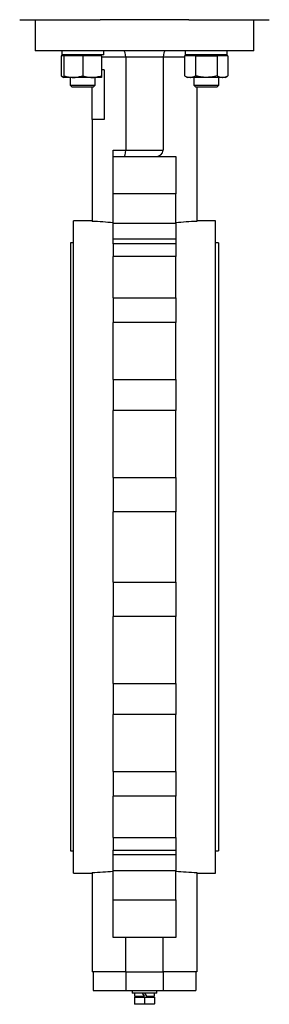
# Model space of a CAD drawing. Header units: millimetres. Extents: x 441 to 3746, y -9 to 3132.
# Tile 2 of 8: x 733 to 933, y 893 to 1681. Entities that reach past the tile are written whole.
import ezdxf

# ---------------------------------------------------------------- set-up
doc = ezdxf.new("R2010")
doc.units = ezdxf.units.MM

msp = doc.modelspace()

# ---------------------------------------------------------------- linework, layer by layer
at = {"color": 7, "linetype": 'Continuous', "lineweight": 25}
for p, q in [((733.45, 1681.24), (798, 1681.24)), ((745.95, 1681.24), (745.95, 1656.24)), ((868.89, 1681.24), (798, 1681.24)), ((868.89, 1681.24), (933.45, 1681.24)), ((920.95, 1656.24), (920.95, 1681.24)), ((920.95, 1656.24), (745.95, 1656.24)), ((767.15, 1656.24), (767.15, 1653.04)), ((800.75, 1653.04), (800.75, 1656.24)), ((866.16, 1653.04), (866.16, 1656.24)), ((899.74, 1653.04), (899.74, 1656.24)), ((768.95, 1652.24), (766.63, 1652.24)), ((766.63, 1652.24), (766.63, 1636.38)), ((800.75, 1653.04), (767.15, 1653.04)), ((768.95, 1653.04), (768.95, 1652.24)), ((776.45, 1652.24), (768.95, 1652.24)), ((768.95, 1652.24), (768.95, 1636.38)), ((783.95, 1652.24), (776.45, 1652.24)), ((791.45, 1652.24), (783.95, 1652.24)), ((783.95, 1652.24), (783.95, 1636.38)), ((798.95, 1652.24), (791.45, 1652.24)), ((798.95, 1652.24), (798.95, 1653.04)), ((798.95, 1652.24), (798.95, 1636.38)), ((848.45, 1651.24), (818.45, 1651.24)), ((818.45, 1651.24), (818.45, 1576.74)), ((848.45, 1651.24), (848.45, 1576.74)), ((869.95, 1652.24), (865.62, 1652.24)), ((865.62, 1652.24), (865.62, 1636.38)), ((899.74, 1653.04), (866.16, 1653.04)), ((867.94, 1653.04), (867.94, 1652.24)), ((874.28, 1652.24), (869.95, 1652.24)), ((874.28, 1652.24), (874.28, 1636.38)), ((874.28, 1652.24), (882.94, 1652.24)), ((882.94, 1652.24), (891.61, 1652.24)), ((895.94, 1652.24), (891.61, 1652.24)), ((891.61, 1652.24), (891.61, 1636.38)), ((900.27, 1652.24), (895.94, 1652.24)), ((897.94, 1652.24), (897.94, 1653.04)), ((900.27, 1652.24), (900.27, 1636.38)), ((801.09, 1641.24), (798.95, 1641.24)), ((801.09, 1641.24), (801.09, 1601.24)), ((766.63, 1636.38), (768.95, 1635.04)), ((776.45, 1635.04), (768.95, 1635.04)), ((773.95, 1635.04), (773.95, 1628.81)), ((791.45, 1635.04), (776.45, 1635.04)), ((798.95, 1635.04), (791.45, 1635.04)), ((793.95, 1628.81), (793.95, 1635.04)), ((865.62, 1636.38), (867.94, 1635.04)), ((869.95, 1635.04), (867.94, 1635.04)), ((882.94, 1635.04), (869.95, 1635.04)), ((872.94, 1635.04), (872.94, 1628.81)), ((895.94, 1635.04), (882.94, 1635.04)), ((892.94, 1628.81), (892.94, 1635.04)), ((897.94, 1635.04), (895.94, 1635.04)), ((897.94, 1635.04), (900.27, 1636.38)), ((773.95, 1628.81), (775.32, 1627.44)), ((773.95, 1628.81), (793.95, 1628.81)), ((775.32, 1627.44), (792.58, 1627.44)), ((791.45, 1601.24), (791.45, 1627.44)), ((792.58, 1627.44), (793.95, 1628.81)), ((872.94, 1628.81), (874.32, 1627.44)), ((872.94, 1628.81), (892.94, 1628.81)), ((874.32, 1627.44), (891.57, 1627.44)), ((875.45, 1627.44), (875.45, 1519.81)), ((891.57, 1627.44), (892.94, 1628.81)), ((791.45, 1601.24), (791.45, 1519.81)), ((801.09, 1601.24), (791.45, 1601.24)), ((808.45, 1571.74), (808.45, 1576.74)), ((808.45, 1576.74), (818.45, 1576.74)), ((818.45, 1576.74), (848.45, 1576.74)), ((808.45, 1541.74), (808.45, 1571.74)), ((808.45, 1571.74), (858.45, 1571.74)), ((858.45, 1571.74), (858.45, 1541.74)), ((808.45, 1518.37), (808.45, 1541.74)), ((858.45, 1541.74), (808.45, 1541.74)), ((858.45, 1518.37), (858.45, 1541.74)), ((791.45, 1520.24), (776.45, 1520.24)), ((776.45, 1259.24), (776.45, 1520.24)), ((808.45, 1505.73), (808.45, 1518.37)), ((808.45, 1518.37), (858.45, 1518.37)), ((858.45, 1518.37), (858.45, 1505.73)), ((890.45, 1520.24), (875.45, 1520.24)), ((890.45, 1259.24), (890.45, 1520.24)), ((808.45, 1501.85), (808.45, 1505.73)), ((808.45, 1505.73), (858.45, 1505.73)), ((858.45, 1505.73), (858.45, 1501.85)), ((776.45, 1502.54), (774.2, 1502.54)), ((774.2, 1502.54), (774.2, 1015.94)), ((808.45, 1501.85), (808.45, 1491.83)), ((858.45, 1501.85), (808.45, 1501.85)), ((858.45, 1501.85), (858.45, 1491.83)), ((892.7, 1502.54), (890.45, 1502.54)), ((892.7, 1502.54), (892.7, 1015.94)), ((808.45, 1458.68), (808.45, 1491.83)), ((858.45, 1491.83), (808.45, 1491.83)), ((858.45, 1458.68), (858.45, 1491.83)), ((808.45, 1458.68), (808.45, 1439)), ((808.45, 1458.68), (858.45, 1458.68)), ((858.45, 1458.68), (858.45, 1439)), ((808.45, 1393.37), (808.45, 1439)), ((858.45, 1439), (808.45, 1439)), ((858.45, 1393.37), (858.45, 1439)), ((808.45, 1393.37), (808.45, 1368.57)), ((808.45, 1393.37), (858.45, 1393.37)), ((858.45, 1393.37), (858.45, 1368.57)), ((808.45, 1314.93), (808.45, 1368.57)), ((858.45, 1368.57), (808.45, 1368.57)), ((858.45, 1314.93), (858.45, 1368.57)), ((808.45, 1314.93), (808.45, 1287.43)), ((808.45, 1314.93), (858.45, 1314.93)), ((858.45, 1314.93), (858.45, 1287.43)), ((858.45, 1287.43), (808.45, 1287.43)), ((808.45, 1231.04), (808.45, 1287.43)), ((858.45, 1231.04), (858.45, 1287.43)), ((776.45, 998.24), (776.45, 1259.24)), ((890.45, 998.24), (890.45, 1259.24)), ((808.45, 1231.04), (858.45, 1231.04)), ((808.45, 1231.04), (808.45, 1203.54)), ((858.45, 1231.04), (858.45, 1203.54)), ((808.45, 1149.91), (808.45, 1203.54)), ((858.45, 1203.54), (808.45, 1203.54)), ((858.45, 1149.91), (858.45, 1203.54)), ((808.45, 1149.91), (808.45, 1125.1)), ((808.45, 1149.91), (858.45, 1149.91)), ((858.45, 1149.91), (858.45, 1125.1)), ((808.45, 1079.48), (808.45, 1125.1)), ((858.45, 1125.1), (808.45, 1125.1)), ((858.45, 1079.48), (858.45, 1125.1)), ((808.45, 1079.48), (808.45, 1059.79)), ((808.45, 1079.48), (858.45, 1079.48)), ((858.45, 1079.48), (858.45, 1059.79)), ((808.45, 1026.64), (808.45, 1059.79)), ((858.45, 1059.79), (808.45, 1059.79)), ((858.45, 1026.64), (858.45, 1059.79)), ((808.45, 1026.64), (808.45, 1016.63)), ((808.45, 1026.64), (858.45, 1026.64)), ((858.45, 1026.64), (858.45, 1016.63)), ((808.45, 1012.75), (808.45, 1016.63)), ((808.45, 1016.63), (858.45, 1016.63)), ((858.45, 1016.63), (858.45, 1012.75)), ((774.2, 1015.94), (776.45, 1015.94)), ((808.45, 1000.11), (808.45, 1012.75)), ((858.45, 1012.75), (808.45, 1012.75)), ((858.45, 1012.75), (858.45, 1000.11)), ((890.45, 1015.94), (892.7, 1015.94)), ((776.45, 998.24), (791.45, 998.24)), ((791.45, 998.67), (791.45, 919.24)), ((808.45, 976.74), (808.45, 1000.11)), ((858.45, 1000.11), (808.45, 1000.11)), ((858.45, 976.74), (858.45, 1000.11)), ((875.45, 998.67), (875.45, 919.24)), ((875.45, 998.24), (890.45, 998.24)), ((808.45, 946.74), (808.45, 976.74)), ((808.45, 976.74), (858.45, 976.74)), ((858.45, 976.74), (858.45, 946.74)), ((858.45, 946.74), (808.45, 946.74)), ((818.45, 919.24), (818.45, 946.74)), ((848.45, 919.24), (848.45, 946.74)), ((818.45, 919.24), (791.45, 919.24)), ((792.45, 919.24), (792.45, 904.24)), ((818.45, 919.24), (848.45, 919.24)), ((818.45, 919.24), (818.45, 904.24)), ((875.45, 919.24), (848.45, 919.24)), ((848.45, 919.24), (848.45, 904.24)), ((874.45, 919.24), (874.45, 904.24)), ((792.45, 904.24), (818.45, 904.24)), ((818.45, 904.24), (848.45, 904.24)), ((823.45, 904.24), (823.45, 902.24)), ((843.45, 902.24), (823.45, 902.24)), ((825.4, 902.24), (825.4, 899.64)), ((825.4, 899.64), (833.45, 899.64)), ((825.45, 899.04), (825.45, 893.69)), ((825.45, 899.04), (833.45, 899.04)), ((833.45, 899.04), (833.45, 893.69)), ((833.45, 899.04), (841.45, 899.04)), ((834.95, 899.64), (841.5, 899.64)), ((841.45, 899.04), (841.45, 893.69)), ((841.5, 899.64), (841.5, 902.24)), ((843.45, 902.24), (843.45, 904.24)), ((848.45, 904.24), (874.45, 904.24)), ((829.45, 893.24), (825.45, 893.69)), ((829.45, 893.24), (825.45, 893.24)), ((833.45, 893.69), (829.45, 893.24)), ((837.45, 893.24), (829.45, 893.24)), ((837.45, 893.24), (833.45, 893.69)), ((841.45, 893.69), (837.45, 893.24)), ((841.45, 893.24), (837.45, 893.24))]:
    msp.add_line(p, q, dxfattribs=at)
at = {"color": 8, "linetype": 'Continuous', "lineweight": 25}
for p, q in [((818.45, 1651.24), (798.95, 1651.24)), ((865.62, 1651.24), (848.45, 1651.24))]:
    msp.add_line(p, q, dxfattribs=at)
at = {"color": 7, "linetype": 'Continuous', "lineweight": 25, "flags": 128}
for points in [[(833.45, 899.64), (832.94, 900.51), (832.44, 901.38), (831.95, 902.24)], [(833.45, 902.24), (833.95, 901.37), (834.45, 900.5), (834.95, 899.64)]]:
    msp.add_lwpolyline(points, dxfattribs=at)
at = {"color": 7, "linetype": 'Continuous', "lineweight": 25}
for centre, major_axis, ratio, start_param, end_param in [((816.73, 1651.24), (0, 5), 0.343108, 4.712389, 6.283185), ((850.16, 1651.24), (0, 5), 0.343108, 0, 1.570796), ((816.73, 1576.74), (0, 5), 0.343108, 3.141593, 4.712389), ((842.02, 1576.74), (6.43, 0), 0.777778, 4.712389, 6.283185), ((772.16, 1259.24), (335.57, 0), 0.777778, 1.462453, 1.513293), ((894.73, 1259.24), (335.57, 0), 0.777778, 1.628299, 1.679139), ((772.16, 1259.24), (335.57, 0), 0.777778, 4.769892, 4.820732), ((894.73, 1259.24), (335.57, 0), 0.777778, 4.604046, 4.654886)]:
    msp.add_ellipse(centre, major_axis=major_axis, ratio=ratio, start_param=start_param, end_param=end_param, dxfattribs=at)
for points, knots in [([(766.63, 1636.38), (767.33, 1635.96), (768.12, 1635.5), (768.93, 1635.37), (769.03, 1635.36)], [0, 0, 0, 0, 0.887648, 1, 1, 1, 1]), ([(768.95, 1636.38), (770.17, 1636), (772.63, 1635.25), (775.17, 1635.11), (776.45, 1635.04)], [0, 0, 0, 0, 0.495458, 1, 1, 1, 1]), ([(768.95, 1636.38), (768.95, 1636.18), (768.95, 1635.7), (768.95, 1635.16), (768.95, 1635.08), (768.95, 1635.04)], [0, 0, 0, 0, 0.257243, 0.62638, 1, 1, 1, 1]), ([(776.45, 1635.04), (776.63, 1635.04), (777.97, 1635.05), (780.51, 1635.34), (782.8, 1636.03), (783.95, 1636.38)], [0, 0, 0, 0, 0.070103, 0.530791, 1, 1, 1, 1]), ([(783.95, 1636.38), (785.17, 1636), (787.63, 1635.25), (790.17, 1635.11), (791.45, 1635.04)], [0, 0, 0, 0, 0.495458, 1, 1, 1, 1]), ([(791.45, 1635.04), (791.63, 1635.04), (792.97, 1635.05), (795.51, 1635.34), (797.8, 1636.03), (798.95, 1636.38)], [0, 0, 0, 0, 0.070103, 0.530791, 1, 1, 1, 1]), ([(798.95, 1636.38), (798.95, 1636.18), (798.95, 1635.7), (798.95, 1635.16), (798.95, 1635.08), (798.95, 1635.04)], [0, 0, 0, 0, 0.257243, 0.62638, 1, 1, 1, 1]), ([(865.62, 1636.38), (866.33, 1636), (867.75, 1635.25), (869.21, 1635.11), (869.95, 1635.04)], [0, 0, 0, 0, 0.495458, 1, 1, 1, 1]), ([(869.95, 1635.04), (870.06, 1635.04), (870.83, 1635.05), (872.3, 1635.34), (873.62, 1636.03), (874.28, 1636.38)], [0, 0, 0, 0, 0.070103, 0.530791, 1, 1, 1, 1]), ([(882.94, 1635.04), (882.16, 1635.06), (880.31, 1635.11), (877.4, 1635.55), (875.33, 1636.1), (874.28, 1636.38)], [0, 0, 0, 0, 0.268407, 0.632372, 1, 1, 1, 1]), ([(891.61, 1636.38), (890.88, 1636.18), (889.11, 1635.7), (886.22, 1635.16), (884.04, 1635.08), (882.94, 1635.04)], [0, 0, 0, 0, 0.257243, 0.62638, 1, 1, 1, 1]), ([(891.61, 1636.38), (892.31, 1636), (893.73, 1635.25), (895.19, 1635.11), (895.94, 1635.04)], [0, 0, 0, 0, 0.495458, 1, 1, 1, 1]), ([(895.94, 1635.04), (896.04, 1635.04), (896.82, 1635.05), (898.28, 1635.34), (899.6, 1636.03), (900.27, 1636.38)], [0, 0, 0, 0, 0.070103, 0.530791, 1, 1, 1, 1]), ([(825.45, 893.69), (825.45, 893.68), (825.45, 893.4), (825.45, 893.32), (825.45, 893.24)], [0, 0, 0, 0, 0.026996, 1, 1, 1, 1]), ([(841.45, 893.24), (841.45, 893.32), (841.45, 893.4), (841.45, 893.68), (841.45, 893.69)], [0, 0, 0, 0, 0.973004, 1, 1, 1, 1])]:
    msp.add_open_spline(points, degree=3, knots=knots, dxfattribs=at)

doc.saveas('drawing.dxf')
